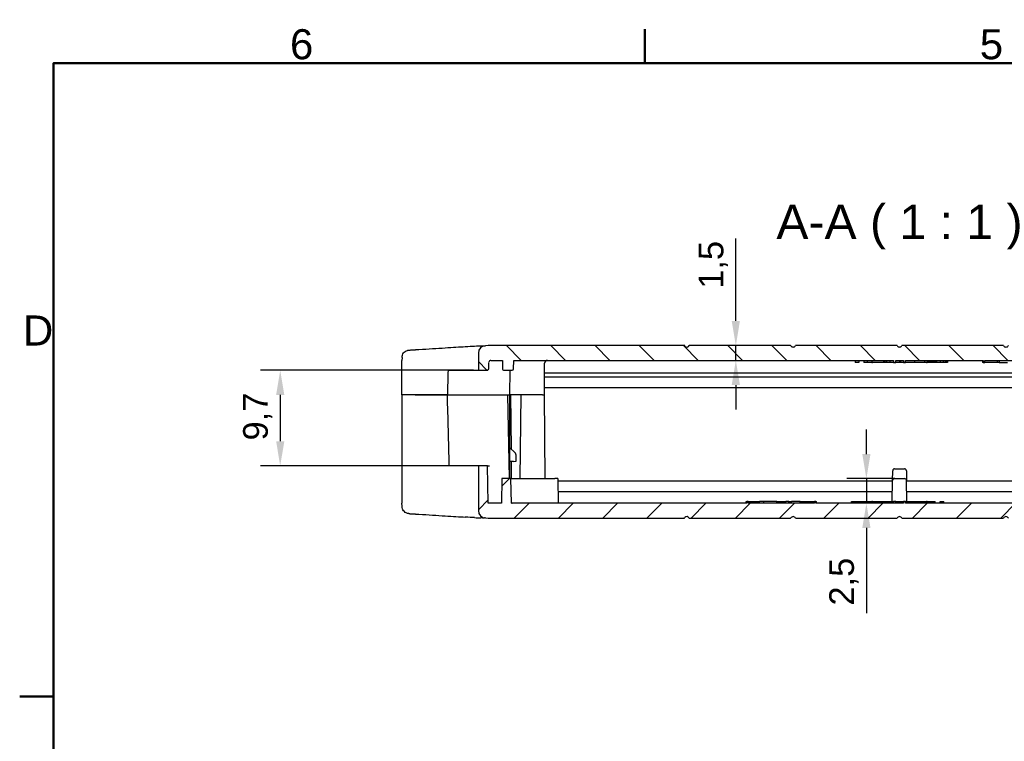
# Model space of a CAD drawing. Header units: millimetres. Extents: x 0 to 420, y 0 to 297.
# Tile 4 of 13: x 7 to 106, y 218 to 291. Entities that reach past the tile are written whole.
import ezdxf

# ---------------------------------------------------------------- set-up
doc = ezdxf.new("R2010")
doc.units = ezdxf.units.MM
doc.layers.get('0').update_dxf_attribs({"lineweight": 25})
for name, color, linetype, lineweight in [('Bordo_0', 7, 'Continuous', 50), ('Bordo_2', 7, 'Continuous', 50), ('Quote(ISO)', 7, 'Continuous', 25), ('Simboli(ISO)', 7, 'Continuous', 25)]:
    doc.layers.add(name, color=color, linetype=linetype, lineweight=lineweight)
doc.layers.add('Spigoli visibili(ISO)', color=176, linetype='Continuous', lineweight=25, true_color=0x000080)
doc.layers.add('Tratteggio', color=179, linetype='Continuous', lineweight=9, true_color=0x1e1e47)
doc.styles.add('Bordo_1', font='arial.ttf')
doc.styles.add('Corrente-BSI', font='arial.ttf')
doc.styles.add('Federico-Quote', font='arial.ttf')
doc.dimstyles.new('X.XXX', dxfattribs={"dimtxt": 2.5, "dimasz": 2.5, "dimexe": 2, "dimexo": 0.5, "dimgap": 0.762, "dimtad": 1, "dimdec": 1, "dimrnd": 1e-08, "dimtxsty": 'Federico-Quote', "dimcen": 0.09, "dimdle": 10, "dimclrd": 7, "dimclre": 7, "dimclrt": 7, "dimazin": 2, "dimtfac": 1, "dimtmove": 0, "dimatfit": 3, "dimfxl": 1, "dimtolj": 1, "dimlwd": 25, "dimlwe": 25, "dimarcsym": 0})

# ---------------------------------------------------------------- blocks, each defined once
blk = doc.blocks.new('Bordi Bordo di default')
at = {"layer": 'Bordo_0'}
for p, q in [((70, 287), (70, 290.448)), ((10, 222.75), (6.552, 222.75))]:
    blk.add_line(p, q, dxfattribs=at)
at = {"layer": 'Bordo_0', "flags": 128}
blk.add_lwpolyline([(10, 10), (10, 287), (410, 287), (410, 10), (10, 10)], dxfattribs=at)
at = {"layer": 'Bordo_2', "char_height": 3.048, "attachment_point": 7, "style": 'Bordo_1'}
for s, insert in [('6', (33.985, 287.349)), ('5', (104.002, 287.349)), ('D', (6.882, 258.351))]:
    blk.add_mtext(s, dxfattribs=dict(at, insert=insert))
blk = doc.blocks.new('*D11')
at = {"layer": 'Defpoints', "color": 0, "linetype": 'Continuous', "transparency": 16777216}
for p in [(53.106, 255.844), (32.996, 246.144), (53.106, 246.144)]:
    blk.add_point(p, dxfattribs=at)
at = {"layer": 'Quote(ISO)', "color": 7, "linetype": 'Continuous', "lineweight": 25, "transparency": 16777216}
for p, q in [((52.606, 255.844), (30.996, 255.844)), ((32.996, 253.344), (32.996, 248.644)), ((52.606, 246.144), (30.996, 246.144))]:
    blk.add_line(p, q, dxfattribs=at)
at = {"layer": 'Quote(ISO)', "color": 7, "linetype": 'Continuous', "transparency": 16777216}
for points in [[(32.58, 253.344), (33.413, 253.344), (32.996, 255.844)], [(32.58, 248.644), (33.413, 248.644), (32.996, 246.144)]]:
    blk.add_solid(points, dxfattribs=at)
at = {"layer": 'Quote(ISO)', "color": 7, "linetype": 'Continuous', "lineweight": 25, "transparency": 16777216, "insert": (29.229, 248.718), "char_height": 2.5, "attachment_point": 1, "rotation": 90, "style": 'Federico-Quote'}
blk.add_mtext('\\A1;9,7', dxfattribs=at)
blk = doc.blocks.new('*D12')
at = {"layer": 'Defpoints', "color": 0, "linetype": 'Continuous', "transparency": 16777216}
for p in [(95.88, 244.844), (92.495, 242.344), (96.476, 242.344)]:
    blk.add_point(p, dxfattribs=at)
at = {"layer": 'Quote(ISO)', "color": 7, "linetype": 'Continuous', "lineweight": 25, "transparency": 16777216}
for p, q in [((92.495, 247.344), (92.495, 249.844)), ((95.38, 244.844), (90.495, 244.844)), ((92.495, 244.844), (92.495, 242.344)), ((95.976, 242.344), (90.495, 242.344)), ((92.495, 239.844), (92.495, 231.207))]:
    blk.add_line(p, q, dxfattribs=at)
at = {"layer": 'Quote(ISO)', "color": 7, "linetype": 'Continuous', "transparency": 16777216}
for points in [[(92.078, 247.344), (92.912, 247.344), (92.495, 244.844)], [(92.078, 239.844), (92.912, 239.844), (92.495, 242.344)]]:
    blk.add_solid(points, dxfattribs=at)
at = {"layer": 'Quote(ISO)', "color": 7, "linetype": 'Continuous', "lineweight": 25, "transparency": 16777216, "insert": (88.728, 231.969), "char_height": 2.5, "attachment_point": 1, "rotation": 90, "style": 'Federico-Quote'}
blk.add_mtext('\\A1;2,5', dxfattribs=at)
blk = doc.blocks.new('*D13')
at = {"layer": 'Defpoints', "color": 0, "linetype": 'Continuous', "transparency": 16777216}
for p in [(79.241, 258.344), (79.241, 258.344), (79.241, 256.844)]:
    blk.add_point(p, dxfattribs=at)
at = {"layer": 'Quote(ISO)', "color": 7, "linetype": 'Continuous', "lineweight": 25, "transparency": 16777216}
for p, q in [((79.241, 260.844), (79.241, 269.203)), ((79.241, 256.844), (79.241, 258.344)), ((79.241, 254.344), (79.241, 251.844))]:
    blk.add_line(p, q, dxfattribs=at)
at = {"layer": 'Quote(ISO)', "color": 7, "linetype": 'Continuous', "transparency": 16777216}
for points in [[(78.824, 260.844), (79.657, 260.844), (79.241, 258.344)], [(78.824, 254.344), (79.657, 254.344), (79.241, 256.844)]]:
    blk.add_solid(points, dxfattribs=at)
at = {"layer": 'Quote(ISO)', "color": 7, "linetype": 'Continuous', "lineweight": 25, "transparency": 16777216, "insert": (75.474, 264.106), "char_height": 2.5, "attachment_point": 1, "rotation": 90, "style": 'Federico-Quote'}
blk.add_mtext('\\A1;1,5', dxfattribs=at)

msp = doc.modelspace()

# ---------------------------------------------------------------- hatches: boundary and pattern name
at = {"layer": 'Tratteggio'}
h = msp.add_hatch(dxfattribs=at)
h.set_pattern_fill('ANSI31', color=256, scale=25.4, angle=90, style=0)
h.set_pattern_definition([(135, (0, 0), (-2.245064, -2.245064), [])])
edge = h.paths.add_edge_path()
edge.add_line((111.21, 256.644), (111.351, 256.644))
edge.add_line((111.351, 256.644), (111.351, 256.844))
edge.add_line((111.351, 256.844), (134.956, 256.844))
edge.add_line((134.956, 256.844), (134.97, 255.991))
edge.add_ellipse((135.12, 255.994), major_axis=(-0.15, 0), ratio=1, start_angle=1, end_angle=90)
edge.add_line((135.12, 255.844), (136.04, 255.844))
edge.add_ellipse((136.04, 255.944), major_axis=(0.1, 0), ratio=1, start_angle=270, end_angle=359)
edge.add_line((136.14, 255.942), (136.156, 256.844))
edge.add_line((136.156, 256.844), (137.327, 256.844))
edge.add_ellipse((137.327, 256.644), major_axis=(0.2, 0), ratio=1, start_angle=0.5, end_angle=90, ccw=False)
edge.add_line((137.527, 256.645), (137.532, 256.042))
edge.add_ellipse((137.732, 256.044), major_axis=(-0.2, 0), ratio=1, start_angle=0.5, end_angle=90)
edge.add_line((137.732, 255.844), (138.606, 255.844))
edge.add_line((138.606, 255.844), (138.606, 256.844))
edge.add_line((138.606, 256.844), (138.599, 257.589))
edge.add_ellipse((137.849, 257.582), major_axis=(0.75, -0.016), ratio=1, start_angle=1.73252, end_angle=90)
edge.add_ellipse((136.779, 207.844), major_axis=(50.5, 0), ratio=1, start_angle=88.76748, end_angle=90)
edge.add_line((136.779, 258.344), (117.654, 258.344))
edge.add_ellipse((117.65, 258.346), major_axis=(0.005, 0), ratio=1, start_angle=255.88833, end_angle=337.77941, ccw=False)
edge.add_line((117.648, 258.341), (117.648, 258.269))
edge.add_ellipse((117.456, 258.477), major_axis=(-0.283, 0), ratio=1, start_angle=28.07249, end_angle=132.8649, ccw=False)
edge.add_line((117.206, 258.344), (106.906, 258.344))
edge.add_ellipse((106.656, 258.477), major_axis=(-0.283, 0), ratio=1, start_angle=28.07249, end_angle=151.92751, ccw=False)
edge.add_line((106.406, 258.344), (96.106, 258.344))
edge.add_ellipse((95.856, 258.477), major_axis=(-0.283, 0), ratio=1, start_angle=28.07249, end_angle=151.92751, ccw=False)
edge.add_line((95.606, 258.344), (85.306, 258.344))
edge.add_ellipse((85.056, 258.477), major_axis=(-0.283, 0), ratio=1, start_angle=28.07249, end_angle=151.92751, ccw=False)
edge.add_line((84.806, 258.344), (74.506, 258.344))
edge.add_ellipse((74.256, 258.477), major_axis=(-0.283, 0), ratio=1, start_angle=47.13516, end_angle=151.92751, ccw=False)
edge.add_line((74.063, 258.269), (74.063, 258.339))
edge.add_ellipse((74.061, 258.344), major_axis=(0, 0.005), ratio=1, start_angle=90.25994, end_angle=202.38679, ccw=False)
edge.add_line((74.056, 258.344), (54.932, 258.344))
edge.add_ellipse((54.932, 207.844), major_axis=(-50.5, 0), ratio=1, start_angle=270, end_angle=271.23252)
edge.add_ellipse((53.862, 257.582), major_axis=(-0.75, -0.016), ratio=1, start_angle=270, end_angle=358.26748)
edge.add_line((53.112, 257.589), (53.106, 256.844))
edge.add_line((53.106, 256.844), (53.106, 255.844))
edge.add_line((53.106, 255.844), (53.979, 255.844))
edge.add_ellipse((53.979, 256.044), major_axis=(0.2, 0), ratio=1, start_angle=270, end_angle=359.5)
edge.add_line((54.179, 256.042), (54.184, 256.645))
edge.add_ellipse((54.384, 256.644), major_axis=(-0.2, 0), ratio=1, start_angle=270, end_angle=359.5, ccw=False)
edge.add_line((54.384, 256.844), (55.556, 256.844))
edge.add_line((55.556, 256.844), (55.571, 255.942))
edge.add_ellipse((55.671, 255.944), major_axis=(-0.1, 0), ratio=1, start_angle=1, end_angle=90)
edge.add_line((55.671, 255.844), (56.541, 255.844))
edge.add_ellipse((56.541, 255.994), major_axis=(0.15, 0), ratio=1, start_angle=270, end_angle=359)
edge.add_line((56.691, 255.991), (56.706, 256.844))
edge.add_line((56.706, 256.844), (95.235, 256.844))
edge.add_line((95.235, 256.844), (95.235, 256.644))
edge.add_line((95.235, 256.644), (95.466, 256.644))
edge.add_line((95.466, 256.644), (95.466, 256.844))
edge.add_line((95.466, 256.844), (96.245, 256.844))
edge.add_line((96.245, 256.844), (96.245, 256.644))
edge.add_line((96.245, 256.644), (96.476, 256.644))
edge.add_line((96.476, 256.644), (96.476, 256.844))
edge.add_line((96.476, 256.844), (104.36, 256.844))
edge.add_line((104.36, 256.844), (104.36, 256.644))
edge.add_line((104.36, 256.644), (104.501, 256.644))
edge.add_line((104.501, 256.644), (104.501, 256.844))
edge.add_line((104.501, 256.844), (111.21, 256.844))
edge.add_line((111.21, 256.844), (111.21, 256.644))
h = msp.add_hatch(dxfattribs=at)
h.set_pattern_fill('ANSI31', color=256, scale=25.4, style=0)
h.set_pattern_definition([(45, (0, 0), (-2.245064, 2.245064), [])])
edge = h.paths.add_edge_path()
edge.add_line((80.501, 242.544), (80.36, 242.544))
edge.add_line((80.36, 242.544), (80.36, 242.344))
edge.add_line((80.36, 242.344), (56.55, 242.344))
edge.add_ellipse((56.55, 242.644), major_axis=(-0.3, 0), ratio=1, start_angle=71.52261, end_angle=90, ccw=False)
edge.add_line((56.455, 242.359), (56.412, 244.844))
edge.add_line((56.412, 244.844), (55.499, 244.844))
edge.add_line((55.499, 244.844), (55.456, 242.344))
edge.add_line((55.456, 242.344), (54.106, 242.344))
edge.add_line((54.106, 242.344), (54.039, 246.144))
edge.add_line((54.039, 246.144), (53.106, 246.144))
edge.add_line((53.106, 246.144), (53.106, 242.344))
edge.add_line((53.106, 242.344), (53.112, 241.599))
edge.add_ellipse((53.862, 241.605), major_axis=(-0.75, -0.007), ratio=1, start_angle=0, end_angle=88.26748)
edge.add_ellipse((54.932, 291.344), major_axis=(-50.5, 0), ratio=1, start_angle=88.76748, end_angle=90)
edge.add_line((54.932, 240.844), (74.043, 240.844))
edge.add_ellipse((74.048, 240.844), major_axis=(0, 0.005), ratio=1, start_angle=1.99367, end_angle=93.95392, ccw=False)
edge.add_line((74.048, 240.849), (74.048, 240.903))
edge.add_ellipse((74.256, 240.71), major_axis=(0.283, 0), ratio=1, start_angle=28.07249, end_angle=137.1993, ccw=False)
edge.add_line((74.506, 240.844), (84.806, 240.844))
edge.add_ellipse((85.056, 240.71), major_axis=(0.283, 0), ratio=1, start_angle=28.07249, end_angle=151.92751, ccw=False)
edge.add_line((85.306, 240.844), (95.606, 240.844))
edge.add_ellipse((95.856, 240.71), major_axis=(0.283, 0), ratio=1, start_angle=28.07249, end_angle=151.92751, ccw=False)
edge.add_line((96.106, 240.844), (106.406, 240.844))
edge.add_ellipse((106.656, 240.71), major_axis=(0.283, 0), ratio=1, start_angle=28.07249, end_angle=151.92751, ccw=False)
edge.add_line((106.906, 240.844), (117.206, 240.844))
edge.add_ellipse((117.456, 240.71), major_axis=(0.283, 0), ratio=1, start_angle=42.80064, end_angle=151.92751, ccw=False)
edge.add_line((117.663, 240.903), (117.663, 240.849))
edge.add_ellipse((117.663, 240.844), major_axis=(0.005, 0), ratio=1, start_angle=356.77577, end_angle=449.57051, ccw=False)
edge.add_line((117.668, 240.844), (136.779, 240.844))
edge.add_ellipse((136.779, 291.344), major_axis=(50.5, 0), ratio=1, start_angle=270, end_angle=271.23252)
edge.add_ellipse((137.849, 241.605), major_axis=(0.75, -0.007), ratio=1, start_angle=271.73252, end_angle=360)
edge.add_line((138.599, 241.599), (138.606, 242.344))
edge.add_line((138.606, 242.344), (138.606, 246.144))
edge.add_line((138.606, 246.144), (137.672, 246.144))
edge.add_line((137.672, 246.144), (137.606, 242.344))
edge.add_line((137.606, 242.344), (136.256, 242.344))
edge.add_line((136.256, 242.344), (136.212, 244.844))
edge.add_line((136.212, 244.844), (135.299, 244.844))
edge.add_line((135.299, 244.844), (135.256, 242.359))
edge.add_ellipse((135.161, 242.644), major_axis=(0.3, 0), ratio=1, start_angle=270, end_angle=288.47739, ccw=False)
edge.add_line((135.161, 242.344), (96.476, 242.344))
edge.add_line((96.476, 242.344), (96.476, 242.544))
edge.add_line((96.476, 242.544), (96.245, 242.544))
edge.add_line((96.245, 242.544), (96.245, 242.344))
edge.add_line((96.245, 242.344), (95.466, 242.344))
edge.add_line((95.466, 242.344), (95.466, 242.544))
edge.add_line((95.466, 242.544), (95.235, 242.544))
edge.add_line((95.235, 242.544), (95.235, 242.344))
edge.add_line((95.235, 242.344), (87.351, 242.344))
edge.add_line((87.351, 242.344), (87.351, 242.544))
edge.add_line((87.351, 242.544), (87.21, 242.544))
edge.add_line((87.21, 242.544), (87.21, 242.344))
edge.add_line((87.21, 242.344), (80.501, 242.344))
edge.add_line((80.501, 242.344), (80.501, 242.544))

# ---------------------------------------------------------------- linework, layer by layer
at = {"layer": 'Spigoli visibili(ISO)'}
for p, q in [((74.056, 258.344), (54.932, 258.344)), ((74.059, 258.339), (74.063, 258.339)), ((74.063, 258.269), (74.063, 258.339)), ((84.806, 258.344), (74.506, 258.344)), ((95.606, 258.344), (85.306, 258.344)), ((106.406, 258.344), (96.106, 258.344)), ((45.358, 257.146), (45.356, 256.844)), ((53.112, 257.589), (53.106, 256.844)), ((45.356, 253.344), (45.356, 256.844)), ((53.106, 256.844), (53.106, 255.844)), ((54.179, 256.042), (54.184, 256.645)), ((54.384, 256.844), (55.556, 256.844)), ((55.556, 256.844), (55.571, 255.942)), ((56.691, 255.991), (56.706, 256.844)), ((56.706, 256.844), (95.235, 256.844)), ((59.806, 253.344), (59.834, 256.546)), ((91.356, 256.844), (91.356, 256.644)), ((91.731, 256.644), (91.356, 256.644)), ((91.731, 256.844), (91.731, 256.644)), ((92.231, 256.844), (92.231, 256.644)), ((92.556, 256.644), (92.231, 256.644)), ((92.556, 256.844), (92.556, 256.644)), ((93.046, 256.644), (92.556, 256.644)), ((93.046, 256.844), (93.046, 256.644)), ((93.046, 256.644), (93.113, 256.644)), ((94.218, 256.644), (93.113, 256.644)), ((94.218, 256.844), (94.218, 256.644)), ((94.354, 256.644), (94.218, 256.644)), ((94.354, 256.844), (94.354, 256.644)), ((94.521, 256.644), (94.354, 256.644)), ((94.521, 256.844), (94.521, 256.644)), ((94.868, 256.644), (94.521, 256.644)), ((94.868, 256.844), (94.868, 256.644)), ((95.235, 256.644), (94.868, 256.644)), ((95.235, 256.844), (95.235, 256.644)), ((95.235, 256.644), (95.466, 256.644)), ((95.466, 256.644), (95.466, 256.844)), ((95.466, 256.844), (96.245, 256.844)), ((95.856, 256.644), (95.466, 256.644)), ((95.856, 256.844), (95.856, 256.644)), ((95.956, 256.644), (95.856, 256.644)), ((95.956, 256.844), (95.956, 256.644)), ((96.245, 256.644), (95.956, 256.644)), ((96.245, 256.844), (96.245, 256.644)), ((96.245, 256.644), (96.476, 256.644)), ((96.476, 256.644), (96.476, 256.844)), ((96.476, 256.844), (104.36, 256.844)), ((97.393, 256.644), (96.476, 256.644)), ((97.393, 256.844), (97.393, 256.644)), ((98.39, 256.644), (97.393, 256.644)), ((98.39, 256.844), (98.39, 256.644)), ((98.598, 256.644), (98.39, 256.644)), ((98.598, 256.644), (98.665, 256.644)), ((98.665, 256.844), (98.665, 256.644)), ((98.771, 256.644), (98.665, 256.644)), ((98.771, 256.844), (98.771, 256.644)), ((98.884, 256.644), (98.771, 256.644)), ((98.884, 256.844), (98.884, 256.644)), ((99.024, 256.644), (98.884, 256.644)), ((99.024, 256.844), (99.024, 256.644)), ((99.165, 256.644), (99.024, 256.644)), ((99.165, 256.844), (99.165, 256.644)), ((99.277, 256.644), (99.165, 256.644)), ((99.277, 256.844), (99.277, 256.644)), ((99.362, 256.644), (99.277, 256.644)), ((99.362, 256.844), (99.362, 256.644)), ((99.39, 256.644), (99.362, 256.644)), ((99.39, 256.844), (99.39, 256.644)), ((99.418, 256.644), (99.39, 256.644)), ((99.418, 256.844), (99.418, 256.644)), ((99.474, 256.644), (99.418, 256.644)), ((99.474, 256.844), (99.474, 256.644)), ((99.606, 256.644), (99.474, 256.644)), ((99.606, 256.844), (99.606, 256.644)), ((99.981, 256.644), (99.606, 256.644)), ((99.981, 256.844), (99.981, 256.644)), ((100.293, 256.644), (99.981, 256.644)), ((100.293, 256.844), (100.293, 256.644)), ((100.481, 256.644), (100.293, 256.644)), ((100.481, 256.844), (100.481, 256.644)), ((100.606, 256.644), (100.481, 256.644)), ((100.606, 256.844), (100.606, 256.644)), ((100.668, 256.644), (100.606, 256.644)), ((100.668, 256.844), (100.668, 256.644)), ((100.731, 256.644), (100.668, 256.644)), ((100.731, 256.844), (100.731, 256.644)), ((104.285, 256.844), (104.285, 256.644)), ((104.36, 256.644), (104.285, 256.644)), ((104.36, 256.844), (104.36, 256.644)), ((104.36, 256.644), (104.501, 256.644)), ((104.501, 256.644), (104.501, 256.844)), ((104.501, 256.844), (111.21, 256.844)), ((105.756, 256.644), (104.501, 256.644)), ((105.756, 256.844), (105.756, 256.644)), ((105.956, 256.644), (105.756, 256.644)), ((105.956, 256.844), (105.956, 256.644)), ((105.956, 256.644), (106.806, 256.644)), ((50.061, 255.844), (53.106, 255.844)), ((53.106, 255.844), (53.979, 255.844)), ((55.671, 255.844), (56.541, 255.844)), ((56.306, 253.344), (56.327, 255.844)), ((131.89, 255.144), (59.821, 255.144)), ((60.125, 255.544), (59.825, 255.544)), ((131.586, 255.544), (60.125, 255.544)), ((59.812, 254.094), (131.899, 254.094)), ((45.356, 253.344), (45.356, 242.344)), ((46.696, 253.344), (45.356, 253.344)), ((46.696, 253.344), (49.995, 253.344)), ((49.966, 253.344), (46.697, 253.344)), ((49.995, 253.344), (55.806, 253.344)), ((55.806, 253.344), (56.306, 253.344)), ((56.256, 244.844), (56.107, 253.344)), ((56.256, 253.344), (56.256, 244.844)), ((56.606, 253.344), (56.306, 253.344)), ((56.456, 247.844), (56.408, 253.344)), ((59.606, 253.344), (56.606, 253.344)), ((57.402, 253.344), (57.327, 244.844)), ((59.606, 253.344), (59.806, 253.344)), ((59.806, 253.344), (59.81, 253.344)), ((59.884, 244.844), (59.81, 253.344)), ((56.28, 248.019), (56.256, 248.019)), ((56.809, 247.49), (56.28, 248.019)), ((56.956, 246.606), (56.956, 247.137)), ((53.106, 246.144), (50.157, 246.144)), ((54.039, 246.144), (53.106, 246.144)), ((53.106, 246.144), (53.106, 242.344)), ((54.106, 242.344), (54.039, 246.144)), ((54.039, 246.144), (54.239, 246.144)), ((56.661, 246.601), (56.256, 246.594)), ((56.482, 244.844), (56.466, 246.597)), ((56.661, 246.601), (56.956, 246.606)), ((95.146, 244.647), (95.163, 245.647)), ((95.363, 245.844), (96.348, 245.844)), ((96.548, 245.647), (96.565, 244.647)), ((55.499, 244.844), (55.456, 242.344)), ((56.412, 244.844), (55.499, 244.844)), ((56.455, 242.359), (56.412, 244.844)), ((56.412, 244.844), (56.712, 244.844)), ((56.712, 244.844), (60.862, 244.844)), ((61.162, 244.844), (60.862, 244.844)), ((61.162, 244.844), (61.206, 242.344)), ((95.145, 244.594), (61.166, 244.594)), ((95.109, 242.544), (95.146, 244.647)), ((96.602, 242.544), (96.565, 244.647)), ((130.545, 244.594), (96.566, 244.594)), ((61.185, 243.544), (95.127, 243.544)), ((96.585, 243.544), (130.527, 243.544)), ((45.358, 242.042), (45.356, 242.344)), ((53.106, 242.344), (53.112, 241.599)), ((55.456, 242.344), (54.106, 242.344)), ((80.36, 242.344), (56.55, 242.344)), ((80.285, 242.544), (80.36, 242.544)), ((80.285, 242.344), (80.285, 242.544)), ((80.501, 242.544), (80.36, 242.544)), ((80.36, 242.544), (80.36, 242.344)), ((80.501, 242.344), (80.501, 242.544)), ((80.501, 242.544), (81.647, 242.544)), ((87.21, 242.344), (80.501, 242.344)), ((82.087, 242.544), (81.647, 242.544)), ((81.647, 242.344), (81.647, 242.544)), ((83.406, 242.544), (82.087, 242.544)), ((82.087, 242.344), (82.087, 242.544)), ((83.406, 242.544), (84.306, 242.544)), ((83.406, 242.344), (83.406, 242.544)), ((84.606, 242.544), (84.306, 242.544)), ((84.306, 242.344), (84.306, 242.544)), ((84.606, 242.544), (84.906, 242.544)), ((84.606, 242.344), (84.606, 242.544)), ((85.756, 242.544), (84.906, 242.544)), ((84.906, 242.344), (84.906, 242.544)), ((85.756, 242.544), (85.956, 242.544)), ((85.756, 242.344), (85.756, 242.544)), ((85.956, 242.544), (87.21, 242.544)), ((85.956, 242.344), (85.956, 242.544)), ((87.351, 242.544), (87.21, 242.544)), ((87.21, 242.544), (87.21, 242.344)), ((87.351, 242.344), (87.351, 242.544)), ((87.351, 242.544), (87.426, 242.544)), ((95.235, 242.344), (87.351, 242.344)), ((87.426, 242.344), (87.426, 242.544)), ((90.981, 242.544), (91.043, 242.544)), ((90.981, 242.344), (90.981, 242.544)), ((91.043, 242.544), (91.106, 242.544)), ((91.043, 242.344), (91.043, 242.544)), ((91.106, 242.544), (91.231, 242.544)), ((91.106, 242.344), (91.106, 242.544)), ((91.231, 242.544), (91.418, 242.544)), ((91.231, 242.344), (91.231, 242.544)), ((91.418, 242.544), (91.731, 242.544)), ((91.418, 242.344), (91.418, 242.544)), ((91.731, 242.544), (92.106, 242.544)), ((91.731, 242.344), (91.731, 242.544)), ((92.106, 242.544), (92.237, 242.544)), ((92.106, 242.344), (92.106, 242.544)), ((92.237, 242.544), (92.293, 242.544)), ((92.237, 242.344), (92.237, 242.544)), ((92.293, 242.544), (92.321, 242.544)), ((92.293, 242.344), (92.293, 242.544)), ((92.321, 242.544), (92.349, 242.544)), ((92.321, 242.344), (92.321, 242.544)), ((92.349, 242.544), (92.434, 242.544)), ((92.349, 242.344), (92.349, 242.544)), ((92.434, 242.544), (92.546, 242.544)), ((92.434, 242.344), (92.434, 242.544)), ((92.546, 242.544), (92.687, 242.544)), ((92.546, 242.344), (92.546, 242.544)), ((92.687, 242.544), (92.827, 242.544)), ((92.687, 242.344), (92.687, 242.544)), ((92.827, 242.544), (92.94, 242.544)), ((92.827, 242.344), (92.827, 242.544)), ((92.94, 242.544), (93.046, 242.544)), ((92.94, 242.344), (92.94, 242.544)), ((93.113, 242.544), (93.046, 242.544)), ((93.046, 242.344), (93.046, 242.544)), ((93.113, 242.544), (93.321, 242.544)), ((93.321, 242.544), (94.318, 242.544)), ((93.321, 242.344), (93.321, 242.544)), ((94.318, 242.544), (95.235, 242.544)), ((94.318, 242.344), (94.318, 242.544)), ((95.466, 242.544), (95.235, 242.544)), ((95.235, 242.544), (95.235, 242.344)), ((95.466, 242.344), (95.466, 242.544)), ((95.466, 242.544), (95.756, 242.544)), ((96.245, 242.344), (95.466, 242.344)), ((95.756, 242.544), (95.856, 242.544)), ((95.756, 242.344), (95.756, 242.544)), ((95.856, 242.544), (96.245, 242.544)), ((95.856, 242.344), (95.856, 242.544)), ((96.476, 242.544), (96.245, 242.544)), ((96.245, 242.544), (96.245, 242.344)), ((96.476, 242.344), (96.476, 242.544)), ((96.476, 242.544), (96.843, 242.544)), ((135.161, 242.344), (96.476, 242.344)), ((96.843, 242.344), (96.843, 242.544)), ((96.843, 242.544), (97.19, 242.544)), ((97.19, 242.544), (97.357, 242.544)), ((97.19, 242.344), (97.19, 242.544)), ((97.357, 242.344), (97.357, 242.544)), ((97.357, 242.544), (97.493, 242.544)), ((97.493, 242.544), (98.598, 242.544)), ((97.493, 242.344), (97.493, 242.544)), ((98.665, 242.544), (98.598, 242.544)), ((98.665, 242.544), (99.156, 242.544)), ((98.665, 242.344), (98.665, 242.544)), ((99.156, 242.544), (99.481, 242.544)), ((99.156, 242.344), (99.156, 242.544)), ((99.481, 242.344), (99.481, 242.544)), ((99.981, 242.544), (100.356, 242.544)), ((99.981, 242.344), (99.981, 242.544)), ((100.356, 242.344), (100.356, 242.544)), ((74.048, 240.849), (74.048, 240.903)), ((54.932, 240.844), (74.043, 240.844)), ((74.506, 240.844), (84.806, 240.844)), ((85.306, 240.844), (95.606, 240.844)), ((96.106, 240.844), (106.406, 240.844))]:
    msp.add_line(p, q, dxfattribs=at)
for centre, radius, start, end in [((53.862, 257.582), 0.75, 91.23252, 179.5), ((54.932, 207.844), 50.5, 90, 91.23252), ((74.061, 258.344), 0.005, 180.25995, 292.3868), ((74.256, 258.477), 0.283, 227.13516, 331.92751), ((85.056, 258.477), 0.283, 208.07249, 331.92751), ((95.856, 258.477), 0.283, 208.07249, 331.92751), ((106.656, 258.477), 0.283, 208.07249, 331.92751), ((53.979, 256.044), 0.2, 270, 359.5), ((54.384, 256.644), 0.2, 90, 179.5), ((55.671, 255.944), 0.1, 181, 270), ((56.541, 255.994), 0.15, 270, 359), ((60.133, 256.544), 0.3, 89.99585, 179.49997), ((95.363, 245.644), 0.2, 90, 179), ((96.348, 245.644), 0.2, 1, 90), ((95.346, 244.644), 0.2, 90.00963, 179.00007), ((96.365, 244.644), 0.2, 1.00003, 90), ((56.55, 242.644), 0.3, 251.52261, 270), ((53.862, 241.605), 0.75, 180.5, 268.76748), ((74.256, 240.71), 0.283, 28.07249, 137.1993), ((85.056, 240.71), 0.283, 28.07249, 151.92751), ((95.856, 240.71), 0.283, 28.07249, 151.92751), ((106.656, 240.71), 0.283, 28.07249, 151.92751), ((54.932, 291.344), 50.5, 268.76748, 270), ((74.048, 240.844), 0.005, 91.99367, 183.95392)]:
    msp.add_arc(centre, radius, start, end, dxfattribs=at)
for centre, major_axis, ratio, start_param, end_param in [((51.829, 257.497), (-0.047, 0.749), 0.870459, 6.283052, 6.283075), ((-6138.681, 419.386), (6190.905, -1.697), 0.999391, 6.25662, 6.257024), ((38.106, -9.622), (0, 429.544), 0.034921, 5.350198, 5.371227), ((56.456, 247.137), (0, 0.5), 0.999976, 4.712389, 5.497796), ((51.829, 241.691), (-0.047, -0.749), 0.870459, 0.000052, 0.000085)]:
    msp.add_ellipse(centre, major_axis=major_axis, ratio=ratio, start_param=start_param, end_param=end_param, dxfattribs=at)
for points, knots in [([(45.358, 257.146), (45.359, 257.227), (45.373, 257.309), (45.426, 257.46), (45.464, 257.532), (45.561, 257.659), (45.62, 257.715), (45.752, 257.804), (45.826, 257.839), (45.929, 257.868), (45.955, 257.874), (45.994, 257.881), (46.008, 257.883), (46.028, 257.885), (46.034, 257.886), (46.045, 257.887), (46.048, 257.887), (46.053, 257.887), (46.055, 257.887), (46.057, 257.888), (46.058, 257.888), (46.059, 257.888), (46.06, 257.888), (46.06, 257.888), (46.061, 257.888), (46.061, 257.888), (46.061, 257.888), (46.061, 257.888), (46.061, 257.888), (46.061, 257.888), (46.061, 257.888), (46.061, 257.888)], [0, 0, 0, 0, 0.0242591, 0.0242591, 0.048144, 0.048144, 0.0720422, 0.0720422, 0.0959398, 0.0959398, 0.1039481, 0.1039481, 0.1079945, 0.1079945, 0.110023, 0.110023, 0.1110379, 0.1110379, 0.1115455, 0.1115455, 0.1117993, 0.1117993, 0.1119262, 0.1119262, 0.1119896, 0.1119896, 0.1120214, 0.1120214, 0.1120375, 0.1120375, 0.1120585, 0.1120585, 0.1120585, 0.1120585]), ([(46.061, 257.888), (46.061, 257.888), (46.063, 257.888), (46.068, 257.888), (46.069, 257.888), (46.07, 257.888), (46.071, 257.888), (46.086, 257.889), (46.117, 257.891), (46.165, 257.894), (46.171, 257.895), (46.179, 257.895), (46.186, 257.896), (46.235, 257.899), (46.298, 257.903), (46.374, 257.907), (46.39, 257.908), (46.408, 257.91), (46.426, 257.911), (46.502, 257.915), (46.589, 257.921), (46.685, 257.927), (46.715, 257.929), (46.745, 257.931), (46.777, 257.933), (46.87, 257.938), (46.971, 257.945), (47.081, 257.952)], [0.5191701, 0.5191701, 0.5191701, 0.5191701, 0.5555556, 0.5555556, 0.5555556, 0.5638744, 0.5638744, 0.5638744, 0.6666667, 0.6666667, 0.6666667, 0.6814821, 0.6814821, 0.6814821, 0.7777778, 0.7777778, 0.7777778, 0.7990512, 0.7990512, 0.7990512, 0.8888889, 0.8888889, 0.8888889, 0.9169459, 0.9169459, 0.9169459, 1, 1, 1, 1]), ([(47.081, 257.952), (47.563, 257.982), (48.485, 258.039), (49.747, 258.118), (50.862, 258.188), (51.493, 258.227), (51.782, 258.245)], [0, 0, 0, 0, 0.25, 0.5, 0.75, 1, 1, 1, 1]), ([(52.725, 258.296), (52.98, 258.307), (53.196, 258.314), (53.363, 258.319), (53.364, 258.319), (53.364, 258.319), (53.364, 258.319)], [0.2565002, 0.2565002, 0.2565002, 0.2565002, 0.4991283, 0.4991283, 0.4991283, 0.4995999, 0.4995999, 0.4995999, 0.4995999]), ([(53.521, 258.324), (53.613, 258.327), (53.685, 258.328), (53.736, 258.33), (53.74, 258.33), (53.743, 258.33), (53.746, 258.33)], [0.5831658, 0.5831658, 0.5831658, 0.5831658, 0.75, 0.75, 0.75, 0.7608176, 0.7608176, 0.7608176, 0.7608176]), ([(95.346, 244.844), (95.346, 244.844), (95.347, 244.844), (95.349, 244.844), (95.353, 244.844), (95.36, 244.844), (95.37, 244.844), (95.378, 244.844), (95.387, 244.844), (95.397, 244.844), (95.41, 244.844), (95.425, 244.844), (95.443, 244.844), (95.458, 244.844), (95.476, 244.844), (95.495, 244.844), (95.514, 244.844), (95.534, 244.844), (95.555, 244.844), (95.58, 244.844), (95.605, 244.844), (95.632, 244.844), (95.653, 244.844), (95.675, 244.844), (95.697, 244.844), (95.729, 244.844), (95.761, 244.844), (95.794, 244.844), (95.814, 244.844), (95.835, 244.844), (95.855, 244.844), (95.891, 244.844), (95.927, 244.844), (95.962, 244.844), (95.979, 244.844), (95.996, 244.844), (96.013, 244.844), (96.05, 244.844), (96.085, 244.844), (96.119, 244.844), (96.131, 244.844), (96.143, 244.844), (96.155, 244.844), (96.189, 244.844), (96.22, 244.844), (96.247, 244.844), (96.254, 244.844), (96.261, 244.844), (96.268, 244.844), (96.294, 244.844), (96.316, 244.844), (96.332, 244.844), (96.335, 244.844), (96.338, 244.844), (96.34, 244.844), (96.355, 244.844), (96.364, 244.844), (96.365, 244.844), (96.365, 244.844), (96.365, 244.844), (96.365, 244.844)], [0.0000001, 0.0000001, 0.0000001, 0.0000001, 0.0381971, 0.0381971, 0.0381971, 0.1, 0.1, 0.1, 0.1447951, 0.1447951, 0.1447951, 0.2, 0.2, 0.2, 0.2502838, 0.2502838, 0.2502838, 0.3, 0.3, 0.3, 0.3559773, 0.3559773, 0.3559773, 0.4, 0.4, 0.4, 0.4616428, 0.4616428, 0.4616428, 0.5, 0.5, 0.5, 0.5672964, 0.5672964, 0.5672964, 0.6, 0.6, 0.6, 0.672934, 0.672934, 0.672934, 0.7, 0.7, 0.7, 0.7785914, 0.7785914, 0.7785914, 0.8, 0.8, 0.8, 0.8840729, 0.8840729, 0.8840729, 0.9, 0.9, 0.9, 0.9900577, 0.9900577, 0.9900577, 1, 1, 1, 1]), ([(46.061, 241.3), (46.061, 241.3), (46.061, 241.3), (46.061, 241.3), (46.061, 241.3), (46.061, 241.3), (46.061, 241.3), (46.06, 241.3), (46.06, 241.3), (46.058, 241.3), (46.057, 241.3), (46.052, 241.3), (46.048, 241.301), (46.033, 241.302), (46.021, 241.303), (45.976, 241.309), (45.943, 241.316), (45.832, 241.346), (45.756, 241.381), (45.623, 241.47), (45.564, 241.526), (45.466, 241.652), (45.427, 241.724), (45.374, 241.876), (45.359, 241.96), (45.358, 242.042)], [0, 0, 0, 0, 0.0000102, 0.0000102, 0.0000271, 0.0000271, 0.0001089, 0.0001089, 0.0002351, 0.0002351, 0.0006135, 0.0006135, 0.0017489, 0.0017489, 0.005156, 0.005156, 0.0153984, 0.0153984, 0.0396422, 0.0396422, 0.0635273, 0.0635273, 0.0874253, 0.0874253, 0.1120503, 0.1120503, 0.1120503, 0.1120503]), ([(46.061, 241.3), (46.061, 241.3), (46.063, 241.299), (46.068, 241.299), (46.081, 241.298), (46.113, 241.296), (46.164, 241.293), (46.168, 241.293), (46.171, 241.293), (46.174, 241.293), (46.225, 241.289), (46.291, 241.285), (46.374, 241.28), (46.383, 241.28), (46.393, 241.279), (46.403, 241.278), (46.485, 241.273), (46.579, 241.267), (46.685, 241.261), (46.704, 241.259), (46.723, 241.258), (46.743, 241.257), (46.846, 241.251), (46.958, 241.244), (47.081, 241.236)], [0.5192926, 0.5192926, 0.5192926, 0.5192926, 0.5555556, 0.5555556, 0.5555556, 0.6666667, 0.6666667, 0.6666667, 0.6736706, 0.6736706, 0.6736706, 0.7777778, 0.7777778, 0.7777778, 0.7901367, 0.7901367, 0.7901367, 0.8888889, 0.8888889, 0.8888889, 0.9067862, 0.9067862, 0.9067862, 1, 1, 1, 1]), ([(47.081, 241.236), (47.564, 241.206), (48.485, 241.148), (49.747, 241.069), (50.862, 241), (51.493, 240.96), (51.782, 240.942)], [0, 0, 0, 0, 0.25, 0.5, 0.75, 0.9999937, 0.9999937, 0.9999937, 0.9999937]), ([(52.728, 240.892), (52.968, 240.881), (53.173, 240.874), (53.336, 240.869), (53.339, 240.869), (53.343, 240.869), (53.346, 240.869)], [0.257689, 0.257689, 0.257689, 0.257689, 0.4868157, 0.4868157, 0.4868157, 0.4915035, 0.4915035, 0.4915035, 0.4915035]), ([(53.519, 240.863), (53.612, 240.861), (53.684, 240.859), (53.736, 240.858), (53.737, 240.858), (53.739, 240.858), (53.74, 240.858), (53.74, 240.858), (53.74, 240.858), (53.74, 240.858)], [0.5832633, 0.5832633, 0.5832633, 0.5832633, 0.75, 0.75, 0.75, 0.755241, 0.755241, 0.755241, 0.7552489, 0.7552489, 0.7552489, 0.7552489])]:
    msp.add_open_spline(points, degree=3, knots=knots, dxfattribs=at)
for points in [[(51.782, 258.245), (52.14, 258.268), (52.457, 258.284), (52.725, 258.296)], [(53.364, 258.319), (53.421, 258.321), (53.474, 258.323), (53.521, 258.324)], [(53.746, 258.33), (53.79, 258.331), (53.819, 258.331), (53.834, 258.332)], [(53.834, 258.332), (53.842, 258.332), (53.846, 258.332), (53.846, 258.332)], [(45.358, 242.042), (45.358, 242.042), (45.358, 242.042), (45.358, 242.042)], [(52.728, 240.892), (52.459, 240.904), (52.142, 240.92), (51.782, 240.942)], [(52.585, 240.898), (52.521, 240.901), (52.457, 240.904), (52.396, 240.907)], [(53.519, 240.863), (53.468, 240.865), (53.41, 240.867), (53.346, 240.869)], [(53.832, 240.856), (53.815, 240.856), (53.785, 240.857), (53.74, 240.858)], [(53.832, 240.856), (53.841, 240.856), (53.846, 240.855), (53.846, 240.855)]]:
    msp.add_open_spline(points, degree=3, dxfattribs=at)

# ---------------------------------------------------------------- block references
msp.add_blockref('Bordi Bordo di default', (0, 0))

# ---------------------------------------------------------------- texts
at = {"layer": 'Simboli(ISO)', "color": 7, "insert": (83.355, 268.095), "char_height": 3.5, "attachment_point": 7, "style": 'Corrente-BSI'}
msp.add_mtext('A-A ( 1 : 1 )', dxfattribs=at)

# ---------------------------------------------------------------- dimensions: what is measured, and where the dimension line sits
at = {"layer": 'Quote(ISO)', "color": 7, "linetype": 'Continuous', "lineweight": 25}
for base, p1, p2, angle, override, picture, middle in [((79.241, 258.344), (79.241, 256.844), (79.241, 258.344), 90, {"dimdec": 1, "dimse1": 1, "dimse2": 1, "dimtp": 0, "dimtm": 0, "dimtdec": 2, "dimtofl": 1, "dimatfit": 1}, '*D13', (79.241, 266.273)), ((32.996, 246.144), (53.106, 255.844), (53.106, 246.144), 90, {"dimdec": 1, "dimtp": 0, "dimtm": 0, "dimtdec": 2, "dimtofl": 0, "dimatfit": 1}, '*D11', (32.996, 250.994)), ((92.495, 242.344), (95.88, 244.844), (96.476, 242.344), 270, {"dimdec": 1, "dimtp": 0, "dimtm": 0, "dimtdec": 2, "dimtofl": 1, "dimatfit": 1}, '*D12', (92.495, 234.275))]:
    dim = msp.add_linear_dim(base=base, p1=p1, p2=p2, angle=angle, dimstyle='X.XXX', override=override, dxfattribs=at)
    dim.commit()
    dim.dimension.update_dxf_attribs({"geometry": picture, "text_midpoint": middle, "dimtype": 160})

doc.saveas('drawing.dxf')
